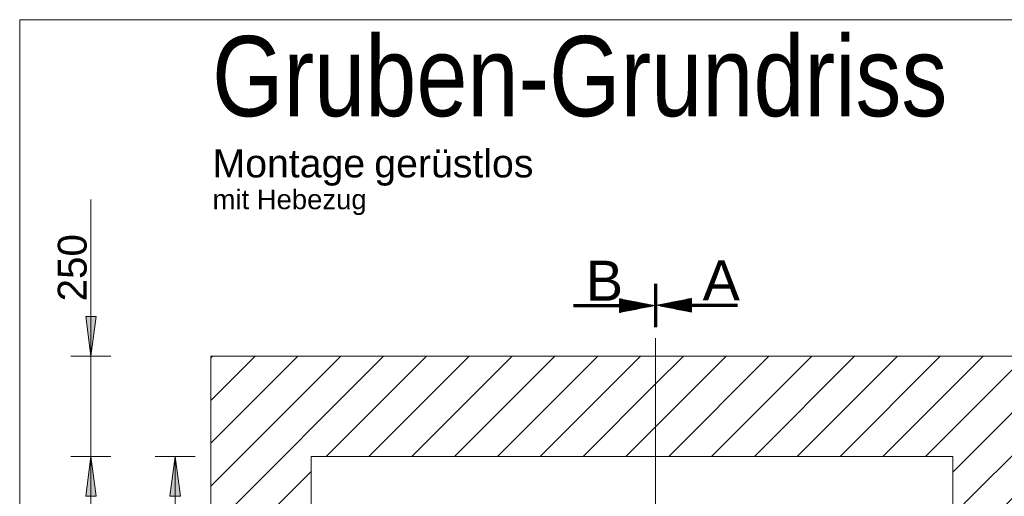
# Model space of a CAD drawing. Extents: x 294 to 994, y 7 to 427.
# Tile 6 of 33: x 484 to 534, y 86 to 110. Entities that reach past the tile are written whole.
import ezdxf
from ezdxf.lldxf.tags import DXFTag

# ---------------------------------------------------------------- set-up
doc = ezdxf.new("R2010")
doc.units = 0
doc.layers.get('0').update_dxf_attribs({"lineweight": 5})
doc.layers.add('7', color=9, linetype='STRICHPUNKT2', lineweight=5, true_color=0x808080)
doc.layers.add('8_Schraffur', color=9, linetype='Continuous', lineweight=5, true_color=0x808080)
doc.layers.add('9', color=7, linetype='Continuous', lineweight=5)
doc.layers.add('Technik-mittel', color=7, linetype='Continuous', lineweight=13)
doc.layers.add('_3d_View_', color=7, linetype='Continuous')
doc.styles.get("Standard").update_dxf_attribs({"font": 'arial.ttf'})
tags = doc.linetypes.add('fein_strichliert', pattern=[4, 1, -2, 1]).pattern_tags.tags
tags[8:9] = [DXFTag(74, 4), DXFTag(75, 0), DXFTag(340, '0'), DXFTag(46, 0.0), DXFTag(50, 0.0), DXFTag(44, 0.0), DXFTag(45, 0.0)]
tags[6:7] = [DXFTag(74, 4), DXFTag(75, 0), DXFTag(340, '0'), DXFTag(46, 0.0), DXFTag(50, 0.0), DXFTag(44, 0.0), DXFTag(45, 0.0)]
tags[4:5] = [DXFTag(74, 4), DXFTag(75, 0), DXFTag(340, '0'), DXFTag(46, 0.0), DXFTag(50, 0.0), DXFTag(44, 0.0), DXFTag(45, 0.0)]
tags = doc.linetypes.add('STRICHPUNKT2', pattern=[12.7, 6.35, -3.175, 0, -3.175]).pattern_tags.tags
tags[10:11] = [DXFTag(74, 4), DXFTag(75, 0), DXFTag(340, '0'), DXFTag(46, 0.0), DXFTag(50, 0.0), DXFTag(44, 0.0), DXFTag(45, 0.0)]
tags[8:9] = [DXFTag(74, 4), DXFTag(75, 0), DXFTag(340, '0'), DXFTag(46, 0.0), DXFTag(50, 0.0), DXFTag(44, 0.0), DXFTag(45, 0.0)]
tags[6:7] = [DXFTag(74, 4), DXFTag(75, 0), DXFTag(340, '0'), DXFTag(46, 0.0), DXFTag(50, 0.0), DXFTag(44, 0.0), DXFTag(45, 0.0)]
tags[4:5] = [DXFTag(74, 4), DXFTag(75, 0), DXFTag(340, '0'), DXFTag(46, 0.0), DXFTag(50, 0.0), DXFTag(44, 0.0), DXFTag(45, 0.0)]

# ---------------------------------------------------------------- blocks, each defined once
blk = doc.blocks.new('Schraffur-A05LE2BTBH', base_point=(516.197, 71.316))
at = {"color": 0, "linetype": 'fein_strichliert', "lineweight": -2, "ltscale": 0.13}
for p, q in [((516.197, 89.594), (519.719, 93.116)), ((518.99, 88.116), (523.99, 93.116)), ((523.261, 88.116), (528.261, 93.116)), ((527.532, 88.116), (532.532, 93.116)), ((531.017, 87.33), (536.017, 92.33)), ((531.577, 83.619), (536.017, 88.059)), ((532.897, 80.668), (536.017, 83.788)), ((531.577, 79.348), (532.745, 80.516)), ((532.216, 75.716), (536.017, 79.517)), ((531.577, 75.077), (532.016, 75.516)), ((532.086, 71.316), (536.017, 75.246))]:
    blk.add_line(p, q, dxfattribs=at)
at = {"color": 0, "lineweight": -2}
for p, q in [((516.197, 91.729), (517.584, 93.116)), ((516.855, 88.116), (521.855, 93.116)), ((521.125, 88.116), (526.126, 93.116)), ((525.396, 88.116), (530.397, 93.116)), ((529.667, 88.116), (534.668, 93.116)), ((531.577, 85.754), (536.017, 90.194)), ((531.577, 81.483), (536.017, 85.923)), ((531.577, 77.213), (536.017, 81.653)), ((531.577, 72.942), (536.017, 77.382)), ((534.222, 71.316), (536.017, 73.111))]:
    blk.add_line(p, q, dxfattribs=at)
blk = doc.blocks.new('Schraffur-A05LE2BVBH', base_point=(494.017, 71.316))
at = {"color": 0, "linetype": 'fein_strichliert', "lineweight": -2, "ltscale": 0.13}
for p, q in [((494.017, 84.497), (502.636, 93.116)), ((494.017, 88.768), (498.365, 93.116)), ((494.017, 93.039), (494.094, 93.116)), ((501.906, 88.116), (506.907, 93.116)), ((506.177, 88.116), (511.178, 93.116)), ((510.448, 88.116), (515.449, 93.116)), ((514.719, 88.116), (516.197, 89.594)), ((494.017, 80.226), (498.457, 84.666)), ((494.017, 75.955), (498.457, 80.395)), ((498.048, 75.716), (498.457, 76.124)), ((494.017, 71.685), (497.848, 75.516)), ((497.919, 71.316), (498.457, 71.854))]:
    blk.add_line(p, q, dxfattribs=at)
at = {"color": 0, "lineweight": -2}
for p, q in [((494.017, 86.633), (500.5, 93.116)), ((494.017, 90.904), (496.229, 93.116)), ((499.771, 88.116), (504.771, 93.116)), ((504.042, 88.116), (509.042, 93.116)), ((508.313, 88.116), (513.313, 93.116)), ((512.584, 88.116), (516.197, 91.729)), ((497.371, 85.716), (499.017, 87.362)), ((494.017, 82.362), (497.137, 85.482)), ((494.017, 78.091), (498.457, 82.531)), ((494.017, 73.82), (498.457, 78.26)), ((495.784, 71.316), (498.457, 73.989))]:
    blk.add_line(p, q, dxfattribs=at)
blk = doc.blocks.new('Blockreferenz-A05LE2C1BH', base_point=(491.917, 44.816))
at = {"layer": '7', "linetype": 'STRICHPUNKT2', "ltscale": 0.13}
for p, q in [((516.197, 71.316), (516.197, 94.016)), ((491.917, 71.316), (516.197, 71.316)), ((516.197, 44.816), (516.197, 71.316)), ((516.197, 71.316), (538.117, 71.316))]:
    blk.add_line(p, q, dxfattribs=at)
blk = doc.blocks.new('Polygon-A05LE2CDBH', base_point=(494.017, 45.616))
at = {"color": 0, "linetype": 'ByBlock', "lineweight": -2, "ltscale": 0.13}
for p, q in [((494.017, 45.616), (494.017, 93.116)), ((494.017, 93.116), (536.017, 93.116)), ((536.017, 93.116), (536.017, 45.616)), ((536.017, 45.616), (494.017, 45.616))]:
    blk.add_line(p, q, dxfattribs=at)
blk = doc.blocks.new('MText-A05LE2CPBH', base_point=(494.081, 105.083))
at = {"color": 0, "linetype": 'ByBlock', "lineweight": -2, "ltscale": 0.13, "insert": (494.081, 109.083), "char_height": 4, "attachment_point": 1}
blk.add_mtext('{\\fArial Narrow;Gruben-Grundriss}', dxfattribs=at)
blk = doc.blocks.new('Polygon-A05LE2DBBH', base_point=(499.017, 50.616))
at = {"color": 0, "linetype": 'ByBlock', "lineweight": -2, "ltscale": 0.13}
for p, q in [((499.017, 50.616), (499.017, 88.116)), ((499.017, 88.116), (531.017, 88.116)), ((531.017, 88.116), (531.017, 50.616)), ((531.017, 50.616), (499.017, 50.616))]:
    blk.add_line(p, q, dxfattribs=at)
blk = doc.blocks.new('MText-A05LE2DFBH', base_point=(494.105, 100.445))
at = {"color": 0, "linetype": 'ByBlock', "lineweight": -2, "ltscale": 0.13, "attachment_point": 1}
for s, insert, char_height in [('{\\fArial Unicode MS;Montage}', (494.105, 103.431), 1.4), ('{\\fArial Unicode MS;gerüstlos}', (502.172, 103.431), 1.4), ('{\\fArial Unicode MS;mit Hebezug}', (494.105, 101.425), 0.98)]:
    blk.add_mtext(s, dxfattribs=dict(at, insert=insert, char_height=char_height))
blk = doc.blocks.new('Einzeiliger Text-A05LE2DPBH', base_point=(512.717, 95.876))
at = {"color": 0, "lineweight": -2, "insert": (512.717, 97.876), "char_height": 2, "attachment_point": 1}
blk.add_mtext('{\\fArial;B}', dxfattribs=at)
blk = doc.blocks.new('Einzeiliger Text-A05LE2E5BH', base_point=(518.543, 95.894))
at = {"color": 0, "lineweight": -2, "insert": (518.543, 97.894), "char_height": 2, "attachment_point": 1}
blk.add_mtext('{\\fArial;A}', dxfattribs=at)
blk = doc.blocks.new('Polygon-A05LE2ERBH', base_point=(487.779, 86.133))
at = {"color": 0, "linetype": 'ByBlock', "lineweight": -2, "ltscale": 0.13}
blk.add_solid([(488.04, 88.116), (488.301, 86.133), (487.779, 86.133)], dxfattribs=at)
blk = doc.blocks.new('Polygon-A05LE2EVBH', base_point=(491.979, 86.133))
at = {"color": 0, "linetype": 'ByBlock', "lineweight": -2, "ltscale": 0.13}
blk.add_solid([(492.24, 88.116), (492.501, 86.133), (491.979, 86.133)], dxfattribs=at)
blk = doc.blocks.new('Polygon-A05LE2GXBH', base_point=(487.779, 86.133))
at = {"color": 0, "linetype": 'ByBlock', "lineweight": -2, "ltscale": 0.13}
blk.add_solid([(488.04, 88.116), (488.301, 86.133), (487.779, 86.133)], dxfattribs=at)
blk = doc.blocks.new('Polygon-A05LE2GZBH', base_point=(487.779, 93.116))
at = {"color": 0, "linetype": 'ByBlock', "lineweight": -2, "ltscale": 0.13}
blk.add_solid([(488.04, 93.116), (487.779, 95.099), (488.301, 95.099)], dxfattribs=at)
blk = doc.blocks.new('3D-Ansicht-Rahmen-A05LE2HLBH', base_point=(484.487, 16.379))
at = {"color": 0, "linetype": 'ByBlock', "lineweight": -2, "ltscale": 0.13}
for p, q in [((484.487, 16.379), (484.487, 109.897)), ((484.487, 109.897), (663.072, 109.897))]:
    blk.add_line(p, q, dxfattribs=at)

msp = doc.modelspace()

# ---------------------------------------------------------------- linework, layer by layer
at = {"ltscale": 0.13}
for p, q in [((516.141, 94.576), (516.141, 96.73)), ((516.141, 94.558), (516.141, 96.711)), ((516.16, 94.576), (516.16, 96.73)), ((516.16, 94.558), (516.16, 96.711)), ((516.178, 94.576), (516.178, 96.73)), ((516.178, 94.558), (516.178, 96.711)), ((516.197, 94.576), (516.197, 96.73)), ((516.197, 94.558), (516.197, 96.711)), ((516.215, 94.558), (516.215, 96.711)), ((516.216, 94.576), (516.216, 96.73)), ((516.234, 94.576), (516.234, 96.73)), ((516.234, 94.558), (516.234, 96.711)), ((516.252, 94.558), (516.252, 96.711)), ((516.253, 94.576), (516.253, 96.73)), ((514.399, 95.981), (516.141, 95.634)), ((514.399, 95.981), (514.399, 95.634)), ((514.399, 95.969), (514.457, 95.969)), ((514.399, 95.95), (514.551, 95.95)), ((514.399, 95.932), (514.644, 95.932)), ((514.399, 95.913), (514.738, 95.913)), ((514.399, 95.895), (514.831, 95.895)), ((514.399, 95.876), (514.925, 95.876)), ((514.399, 95.857), (515.019, 95.857)), ((514.399, 95.839), (515.112, 95.839)), ((514.399, 95.82), (515.206, 95.82)), ((514.399, 95.802), (515.299, 95.802)), ((514.399, 95.783), (515.393, 95.783)), ((514.399, 95.765), (515.486, 95.765)), ((517.995, 95.999), (516.253, 95.653)), ((517.995, 95.765), (516.814, 95.765)), ((517.995, 95.783), (516.907, 95.783)), ((517.995, 95.802), (517.001, 95.802)), ((517.995, 95.82), (517.094, 95.82)), ((517.995, 95.839), (517.188, 95.839)), ((517.995, 95.857), (517.282, 95.857)), ((517.995, 95.876), (517.375, 95.876)), ((517.995, 95.895), (517.469, 95.895)), ((517.995, 95.913), (517.562, 95.913)), ((517.995, 95.932), (517.656, 95.932)), ((517.995, 95.95), (517.749, 95.95)), ((517.995, 95.969), (517.843, 95.969)), ((517.995, 95.988), (517.936, 95.988)), ((517.995, 95.999), (517.995, 95.653)), ((512.108, 95.69), (515.86, 95.69)), ((512.108, 95.672), (515.954, 95.672)), ((512.108, 95.653), (516.047, 95.653)), ((512.108, 95.634), (516.141, 95.634)), ((512.108, 95.616), (516.047, 95.616)), ((512.108, 95.597), (515.954, 95.597)), ((512.108, 95.579), (515.86, 95.579)), ((514.399, 95.746), (515.58, 95.746)), ((514.399, 95.727), (515.673, 95.727)), ((514.399, 95.709), (515.767, 95.709)), ((514.399, 95.634), (514.399, 95.288)), ((514.399, 95.288), (516.141, 95.634)), ((514.399, 95.56), (515.767, 95.56)), ((514.399, 95.541), (515.673, 95.541)), ((514.399, 95.523), (515.58, 95.523)), ((514.399, 95.504), (515.486, 95.504)), ((514.399, 95.486), (515.393, 95.486)), ((514.399, 95.467), (515.299, 95.467)), ((514.399, 95.448), (515.206, 95.448)), ((514.399, 95.43), (515.112, 95.43)), ((514.399, 95.411), (515.019, 95.411)), ((514.399, 95.393), (514.925, 95.393)), ((514.399, 95.374), (514.831, 95.374)), ((514.399, 95.355), (514.738, 95.355)), ((514.399, 95.337), (514.644, 95.337)), ((514.399, 95.318), (514.551, 95.318)), ((514.399, 95.3), (514.457, 95.3)), ((517.995, 95.307), (516.253, 95.653)), ((520.285, 95.653), (516.253, 95.653)), ((520.285, 95.672), (516.346, 95.672)), ((520.285, 95.634), (516.346, 95.634)), ((520.285, 95.69), (516.44, 95.69)), ((520.285, 95.616), (516.44, 95.616)), ((520.285, 95.709), (516.533, 95.709)), ((520.285, 95.597), (516.533, 95.597)), ((517.995, 95.727), (516.627, 95.727)), ((517.995, 95.579), (516.627, 95.579)), ((517.995, 95.746), (516.72, 95.746)), ((517.995, 95.56), (516.72, 95.56)), ((517.995, 95.541), (516.814, 95.541)), ((517.995, 95.523), (516.907, 95.523)), ((517.995, 95.504), (517.001, 95.504)), ((517.995, 95.486), (517.094, 95.486)), ((517.995, 95.467), (517.188, 95.467)), ((517.995, 95.448), (517.282, 95.448)), ((517.995, 95.43), (517.375, 95.43)), ((517.995, 95.411), (517.469, 95.411)), ((517.995, 95.393), (517.562, 95.393)), ((517.995, 95.374), (517.656, 95.374)), ((517.995, 95.355), (517.749, 95.355)), ((517.995, 95.337), (517.843, 95.337)), ((517.995, 95.318), (517.936, 95.318)), ((517.995, 95.653), (517.995, 95.307))]:
    msp.add_line(p, q, dxfattribs=at)
at = {"layer": '9', "color": 1, "lineweight": 5, "ltscale": 0.13, "true_color": 0xff0000}
for p, q in [((488.04, 84.15), (488.04, 100.925)), ((488.04, 93.116), (487.779, 95.099)), ((487.779, 95.099), (488.301, 95.099)), ((488.301, 95.099), (488.04, 93.116)), ((487.04, 93.116), (489.04, 93.116)), ((487.04, 88.116), (489.04, 88.116)), ((487.04, 88.116), (489.04, 88.116)), ((487.779, 86.133), (488.04, 88.116)), ((487.779, 86.133), (488.04, 88.116)), ((488.04, 50.616), (488.04, 88.116)), ((488.04, 88.116), (488.301, 86.133)), ((488.04, 88.116), (488.301, 86.133)), ((491.24, 88.116), (493.24, 88.116)), ((491.979, 86.133), (492.24, 88.116)), ((492.24, 71.316), (492.24, 88.116)), ((492.24, 88.116), (492.501, 86.133)), ((488.301, 86.133), (487.779, 86.133)), ((488.301, 86.133), (487.779, 86.133)), ((492.501, 86.133), (491.979, 86.133))]:
    msp.add_line(p, q, dxfattribs=at)

# ---------------------------------------------------------------- block references
at = {"ltscale": 0.13}
for name, p in [('MText-A05LE2DFBH', (494.105, 100.445)), ('Einzeiliger Text-A05LE2DPBH', (512.717, 95.876)), ('Einzeiliger Text-A05LE2E5BH', (518.543, 95.894)), ('Blockreferenz-A05LE2C1BH', (491.917, 44.816)), ('Polygon-A05LE2CDBH', (494.017, 45.616)), ('Polygon-A05LE2DBBH', (499.017, 50.616))]:
    msp.add_blockref(name, p, dxfattribs=at)
at = {"layer": '8_Schraffur', "color": 3, "ltscale": 0.13, "true_color": 0x00ff00}
for name, p in [('Schraffur-A05LE2BVBH', (494.017, 71.316)), ('Schraffur-A05LE2BTBH', (516.197, 71.316))]:
    msp.add_blockref(name, p, dxfattribs=at)
at = {"layer": '9', "color": 1, "lineweight": 5, "ltscale": 0.13, "true_color": 0xff0000}
for name, p in [('Polygon-A05LE2GZBH', (487.779, 93.116)), ('Polygon-A05LE2ERBH', (487.779, 86.133)), ('Polygon-A05LE2GXBH', (487.779, 86.133)), ('Polygon-A05LE2EVBH', (491.979, 86.133))]:
    msp.add_blockref(name, p, dxfattribs=at)
at = {"layer": '_3d_View_', "color": 7, "linetype": 'Continuous', "lineweight": 13}
msp.add_blockref('3D-Ansicht-Rahmen-A05LE2HLBH', (484.487, 16.379), dxfattribs=at)
at = {"layer": 'Technik-mittel', "ltscale": 0.13}
msp.add_blockref('MText-A05LE2CPBH', (494.081, 105.083), dxfattribs=at)

# ---------------------------------------------------------------- texts
at = {"layer": '9', "color": 5, "lineweight": 5, "ltscale": 0.13, "true_color": 0x0000ff, "insert": (486.385, 95.847), "char_height": 1.44, "attachment_point": 1, "rotation": 90}
msp.add_mtext('{\\fArial;250}', dxfattribs=at)

doc.saveas('drawing.dxf')
